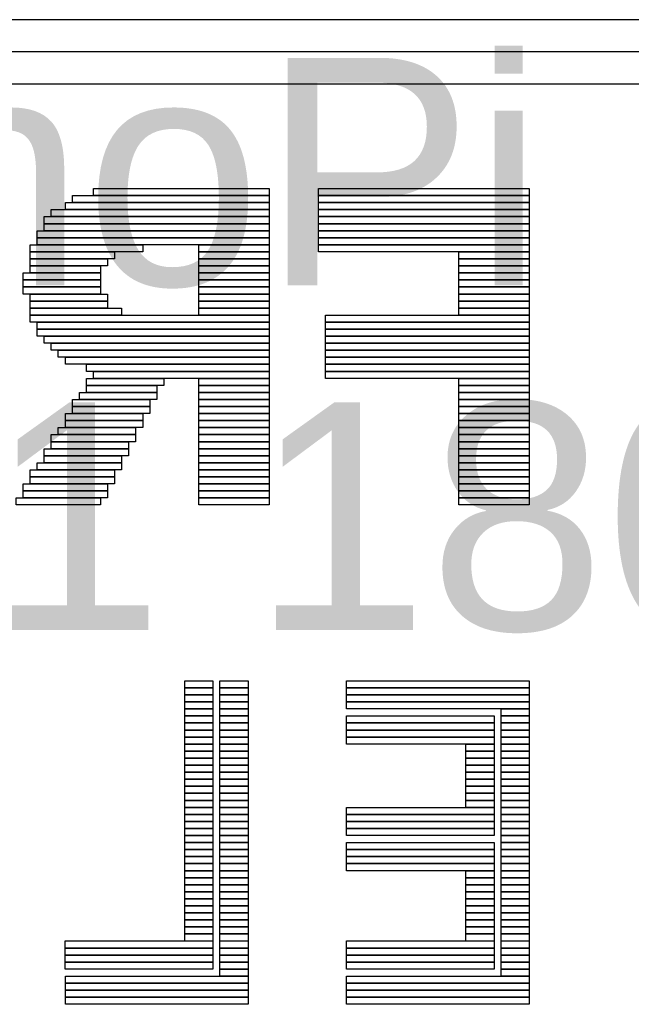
# Model space of a CAD drawing. Header units: millimetres. Extents: x -2.4 to 42.1, y -2.4 to 40.2.
# Tile 7 of 12: x 21.7 to 23.7, y 15.5 to 18.6. Entities that reach past the tile are written whole.
import ezdxf

# ---------------------------------------------------------------- set-up
doc = ezdxf.new("R2010")
doc.units = ezdxf.units.MM
doc.header["$MEASUREMENT"] = 0
doc.layers.add('SILK-BOT', color=6, linetype='Continuous')
doc.layers.add('SILK-TOP', color=7, linetype='Continuous')

msp = doc.modelspace()

# ---------------------------------------------------------------- linework, layer by layer
at = {"layer": 'SILK-BOT'}
for p, q in [((27.8262, 18.5842), (13.8258, 18.5842)), ((27.8262, 18.4838), (13.8258, 18.4838)), ((13.8258, 18.3835), (27.8262, 18.3835))]:
    msp.add_line(p, q, dxfattribs=at)
for points in [[(22.5208, 18.0125), (21.9054, 18.0125), (21.9054, 18.0345), (22.5208, 18.0345), (22.5208, 18.0125)], [(22.5207, 18.0345), (21.9712, 18.0345), (21.9712, 18.0565), (22.5207, 18.0565), (22.5207, 18.0345)], [(23.334, 18.0345), (22.6746, 18.0345), (22.6746, 18.0565), (23.334, 18.0565), (23.334, 18.0345)], [(23.334, 18.0125), (22.6746, 18.0125), (22.6746, 18.0345), (23.334, 18.0345), (23.334, 18.0125)], [(22.5208, 17.9906), (21.8834, 17.9906), (21.8834, 18.0126), (22.5208, 18.0126), (22.5208, 17.9906)], [(23.334, 17.9906), (22.6746, 17.9906), (22.6746, 18.0126), (23.334, 18.0126), (23.334, 17.9906)], [(22.5208, 17.9686), (21.8394, 17.9686), (21.8394, 17.9906), (22.5208, 17.9906), (22.5208, 17.9686)], [(23.334, 17.9686), (22.6746, 17.9686), (22.6746, 17.9906), (23.334, 17.9906), (23.334, 17.9686)], [(22.5208, 17.9466), (21.8176, 17.9466), (21.8176, 17.9686), (22.5208, 17.9686), (22.5208, 17.9466)], [(22.5208, 17.9247), (21.8176, 17.9247), (21.8176, 17.9466), (22.5208, 17.9466), (22.5208, 17.9247)], [(23.334, 17.9466), (22.6746, 17.9466), (22.6746, 17.9686), (23.334, 17.9686), (23.334, 17.9466)], [(23.334, 17.9247), (22.6746, 17.9247), (22.6746, 17.9466), (23.334, 17.9466), (23.334, 17.9247)], [(22.5208, 17.9026), (21.7955, 17.9026), (21.7955, 17.9247), (22.5208, 17.9247), (22.5208, 17.9026)], [(23.334, 17.9026), (22.6746, 17.9026), (22.6746, 17.9247), (23.334, 17.9247), (23.334, 17.9026)], [(22.1252, 17.8587), (21.7735, 17.8587), (21.7735, 17.8807), (22.1252, 17.8807), (22.1252, 17.8587)], [(22.5208, 17.8807), (21.7955, 17.8807), (21.7955, 17.9027), (22.5208, 17.9027), (22.5208, 17.8807)], [(22.5208, 17.8587), (22.301, 17.8587), (22.301, 17.8807), (22.5208, 17.8807), (22.5208, 17.8587)], [(23.334, 17.8807), (22.6746, 17.8807), (22.6746, 17.9027), (23.334, 17.9027), (23.334, 17.8807)], [(23.334, 17.8587), (22.6746, 17.8587), (22.6746, 17.8807), (23.334, 17.8807), (23.334, 17.8587)], [(22.0371, 17.8367), (21.7734, 17.8367), (21.7734, 17.8587), (22.0371, 17.8587), (22.0371, 17.8367)], [(22.5208, 17.8367), (22.301, 17.8367), (22.301, 17.8587), (22.5208, 17.8587), (22.5208, 17.8367)], [(23.334, 17.8367), (23.1142, 17.8367), (23.1142, 17.8587), (23.334, 17.8587), (23.334, 17.8367)], [(22.0153, 17.8147), (21.7735, 17.8147), (21.7735, 17.8367), (22.0153, 17.8367), (22.0153, 17.8147)], [(22.5208, 17.8147), (22.301, 17.8147), (22.301, 17.8367), (22.5208, 17.8367), (22.5208, 17.8147)], [(23.334, 17.8147), (23.1142, 17.8147), (23.1142, 17.8367), (23.334, 17.8367), (23.334, 17.8147)], [(21.9933, 17.7708), (21.7515, 17.7708), (21.7515, 17.7929), (21.9933, 17.7929), (21.9933, 17.7708)], [(21.9933, 17.7929), (21.7735, 17.7929), (21.7735, 17.8148), (21.9933, 17.8148), (21.9933, 17.7929)], [(22.5208, 17.7929), (22.301, 17.7929), (22.301, 17.8148), (22.5208, 17.8148), (22.5208, 17.7929)], [(22.5208, 17.7708), (22.301, 17.7708), (22.301, 17.7929), (22.5208, 17.7929), (22.5208, 17.7708)], [(23.334, 17.7929), (23.1142, 17.7929), (23.1142, 17.8148), (23.334, 17.8148), (23.334, 17.7929)], [(23.334, 17.7708), (23.1142, 17.7708), (23.1142, 17.7929), (23.334, 17.7929), (23.334, 17.7708)], [(21.9933, 17.7488), (21.7515, 17.7488), (21.7515, 17.7708), (21.9933, 17.7708), (21.9933, 17.7488)], [(22.5208, 17.7488), (22.301, 17.7488), (22.301, 17.7708), (22.5208, 17.7708), (22.5208, 17.7488)], [(23.334, 17.7488), (23.1142, 17.7488), (23.1142, 17.7708), (23.334, 17.7708), (23.334, 17.7488)], [(21.9933, 17.7268), (21.7515, 17.7268), (21.7515, 17.7488), (21.9933, 17.7488), (21.9933, 17.7268)], [(22.0153, 17.7048), (21.7735, 17.7048), (21.7735, 17.7268), (22.0153, 17.7268), (22.0153, 17.7048)], [(22.5208, 17.7268), (22.301, 17.7268), (22.301, 17.7488), (22.5208, 17.7488), (22.5208, 17.7268)], [(22.5208, 17.7048), (22.301, 17.7048), (22.301, 17.7268), (22.5208, 17.7268), (22.5208, 17.7048)], [(23.334, 17.7268), (23.1142, 17.7268), (23.1142, 17.7488), (23.334, 17.7488), (23.334, 17.7268)], [(23.334, 17.7048), (23.1142, 17.7048), (23.1142, 17.7268), (23.334, 17.7268), (23.334, 17.7048)], [(22.0153, 17.6829), (21.7735, 17.6829), (21.7735, 17.7049), (22.0153, 17.7049), (22.0153, 17.6829)], [(22.5208, 17.6829), (22.301, 17.6829), (22.301, 17.7049), (22.5208, 17.7049), (22.5208, 17.6829)], [(23.334, 17.6829), (23.1142, 17.6829), (23.1142, 17.7049), (23.334, 17.7049), (23.334, 17.6829)], [(22.0592, 17.6609), (21.7734, 17.6609), (21.7734, 17.6829), (22.0592, 17.6829), (22.0592, 17.6609)], [(22.5208, 17.6609), (22.301, 17.6609), (22.301, 17.6829), (22.5208, 17.6829), (22.5208, 17.6609)], [(23.334, 17.6609), (23.1142, 17.6609), (23.1142, 17.6829), (23.334, 17.6829), (23.334, 17.6609)], [(22.5207, 17.6389), (21.7735, 17.6389), (21.7735, 17.6609), (22.5207, 17.6609), (22.5207, 17.6389)], [(22.5208, 17.6169), (21.7955, 17.6169), (21.7955, 17.6389), (22.5208, 17.6389), (22.5208, 17.6169)], [(23.334, 17.6389), (22.6966, 17.6389), (22.6966, 17.6609), (23.334, 17.6609), (23.334, 17.6389)], [(23.334, 17.6169), (22.6966, 17.6169), (22.6966, 17.6389), (23.334, 17.6389), (23.334, 17.6169)], [(22.5208, 17.595), (21.7955, 17.595), (21.7955, 17.617), (22.5208, 17.617), (22.5208, 17.595)], [(23.334, 17.595), (22.6966, 17.595), (22.6966, 17.617), (23.334, 17.617), (23.334, 17.595)], [(22.5208, 17.573), (21.8176, 17.573), (21.8176, 17.595), (22.5208, 17.595), (22.5208, 17.573)], [(22.5208, 17.551), (21.8394, 17.551), (21.8394, 17.573), (22.5208, 17.573), (22.5208, 17.551)], [(23.334, 17.573), (22.6966, 17.573), (22.6966, 17.595), (23.334, 17.595), (23.334, 17.573)], [(23.334, 17.551), (22.6966, 17.551), (22.6966, 17.573), (23.334, 17.573), (23.334, 17.551)], [(22.5208, 17.529), (21.8614, 17.529), (21.8614, 17.551), (22.5208, 17.551), (22.5208, 17.529)], [(23.334, 17.529), (22.6966, 17.529), (22.6966, 17.551), (23.334, 17.551), (23.334, 17.529)], [(22.5208, 17.5071), (21.8834, 17.5071), (21.8834, 17.529), (22.5208, 17.529), (22.5208, 17.5071)], [(23.334, 17.5071), (22.6966, 17.5071), (22.6966, 17.529), (23.334, 17.529), (23.334, 17.5071)], [(22.5208, 17.4851), (21.9494, 17.4851), (21.9494, 17.5072), (22.5208, 17.5072), (22.5208, 17.4851)], [(22.5207, 17.4631), (21.9712, 17.4631), (21.9712, 17.4851), (22.5207, 17.4851), (22.5207, 17.4631)], [(23.334, 17.4851), (22.6966, 17.4851), (22.6966, 17.5072), (23.334, 17.5072), (23.334, 17.4851)], [(23.334, 17.4631), (22.6966, 17.4631), (22.6966, 17.4851), (23.334, 17.4851), (23.334, 17.4631)], [(22.1911, 17.4411), (21.9493, 17.4411), (21.9493, 17.4631), (22.1911, 17.4631), (22.1911, 17.4411)], [(22.5208, 17.4411), (22.301, 17.4411), (22.301, 17.4631), (22.5208, 17.4631), (22.5208, 17.4411)], [(23.334, 17.4411), (23.1142, 17.4411), (23.1142, 17.4631), (23.334, 17.4631), (23.334, 17.4411)], [(22.169, 17.3971), (21.9274, 17.3971), (21.9274, 17.4191), (22.169, 17.4191), (22.169, 17.3971)], [(22.1691, 17.4191), (21.9493, 17.4191), (21.9493, 17.4411), (22.1691, 17.4411), (22.1691, 17.4191)], [(22.5208, 17.4191), (22.301, 17.4191), (22.301, 17.4411), (22.5208, 17.4411), (22.5208, 17.4191)], [(22.5208, 17.3971), (22.301, 17.3971), (22.301, 17.4191), (22.5208, 17.4191), (22.5208, 17.3971)], [(23.334, 17.4191), (23.1142, 17.4191), (23.1142, 17.4411), (23.334, 17.4411), (23.334, 17.4191)], [(23.334, 17.3971), (23.1142, 17.3971), (23.1142, 17.4191), (23.334, 17.4191), (23.334, 17.3971)], [(22.1472, 17.3753), (21.9054, 17.3753), (21.9054, 17.3972), (22.1472, 17.3972), (22.1472, 17.3753)], [(22.5208, 17.3753), (22.301, 17.3753), (22.301, 17.3972), (22.5208, 17.3972), (22.5208, 17.3753)], [(23.334, 17.3753), (23.1142, 17.3753), (23.1142, 17.3972), (23.334, 17.3972), (23.334, 17.3753)], [(22.1472, 17.3532), (21.9054, 17.3532), (21.9054, 17.3753), (22.1472, 17.3753), (22.1472, 17.3532)], [(22.5208, 17.3532), (22.301, 17.3532), (22.301, 17.3753), (22.5208, 17.3753), (22.5208, 17.3532)], [(23.334, 17.3532), (23.1142, 17.3532), (23.1142, 17.3753), (23.334, 17.3753), (23.334, 17.3532)], [(22.1252, 17.3312), (21.8834, 17.3312), (21.8834, 17.3532), (22.1252, 17.3532), (22.1252, 17.3312)], [(22.1252, 17.3092), (21.8834, 17.3092), (21.8834, 17.3312), (22.1252, 17.3312), (22.1252, 17.3092)], [(22.5208, 17.3312), (22.301, 17.3312), (22.301, 17.3532), (22.5208, 17.3532), (22.5208, 17.3312)], [(22.5208, 17.3092), (22.301, 17.3092), (22.301, 17.3312), (22.5208, 17.3312), (22.5208, 17.3092)], [(23.334, 17.3312), (23.1142, 17.3312), (23.1142, 17.3532), (23.334, 17.3532), (23.334, 17.3312)], [(23.334, 17.3092), (23.1142, 17.3092), (23.1142, 17.3312), (23.334, 17.3312), (23.334, 17.3092)], [(22.1032, 17.2873), (21.8614, 17.2873), (21.8614, 17.3093), (22.1032, 17.3093), (22.1032, 17.2873)], [(22.5208, 17.2873), (22.301, 17.2873), (22.301, 17.3093), (22.5208, 17.3093), (22.5208, 17.2873)], [(23.334, 17.2873), (23.1142, 17.2873), (23.1142, 17.3093), (23.334, 17.3093), (23.334, 17.2873)], [(22.1032, 17.2653), (21.8394, 17.2653), (21.8394, 17.2873), (22.1032, 17.2873), (22.1032, 17.2653)], [(22.0812, 17.2433), (21.8394, 17.2433), (21.8394, 17.2653), (22.0812, 17.2653), (22.0812, 17.2433)], [(22.5208, 17.2653), (22.301, 17.2653), (22.301, 17.2873), (22.5208, 17.2873), (22.5208, 17.2653)], [(22.5208, 17.2433), (22.301, 17.2433), (22.301, 17.2653), (22.5208, 17.2653), (22.5208, 17.2433)], [(23.334, 17.2653), (23.1142, 17.2653), (23.1142, 17.2873), (23.334, 17.2873), (23.334, 17.2653)], [(23.334, 17.2433), (23.1142, 17.2433), (23.1142, 17.2653), (23.334, 17.2653), (23.334, 17.2433)], [(22.0812, 17.2214), (21.8174, 17.2214), (21.8174, 17.2433), (22.0812, 17.2433), (22.0812, 17.2214)], [(22.5208, 17.2214), (22.301, 17.2214), (22.301, 17.2433), (22.5208, 17.2433), (22.5208, 17.2214)], [(23.334, 17.2214), (23.1142, 17.2214), (23.1142, 17.2433), (23.334, 17.2433), (23.334, 17.2214)], [(22.0592, 17.1993), (21.8174, 17.1993), (21.8174, 17.2214), (22.0592, 17.2214), (22.0592, 17.1993)], [(22.5208, 17.1993), (22.301, 17.1993), (22.301, 17.2214), (22.5208, 17.2214), (22.5208, 17.1993)], [(23.334, 17.1993), (23.1142, 17.1993), (23.1142, 17.2214), (23.334, 17.2214), (23.334, 17.1993)], [(22.0371, 17.1554), (21.7734, 17.1554), (21.7734, 17.1774), (22.0371, 17.1774), (22.0371, 17.1554)], [(22.0592, 17.1774), (21.7954, 17.1774), (21.7954, 17.1994), (22.0592, 17.1994), (22.0592, 17.1774)], [(22.5208, 17.1774), (22.301, 17.1774), (22.301, 17.1994), (22.5208, 17.1994), (22.5208, 17.1774)], [(22.5208, 17.1554), (22.301, 17.1554), (22.301, 17.1774), (22.5208, 17.1774), (22.5208, 17.1554)], [(23.334, 17.1774), (23.1142, 17.1774), (23.1142, 17.1994), (23.334, 17.1994), (23.334, 17.1774)], [(23.334, 17.1554), (23.1142, 17.1554), (23.1142, 17.1774), (23.334, 17.1774), (23.334, 17.1554)], [(22.0371, 17.1334), (21.7734, 17.1334), (21.7734, 17.1554), (22.0371, 17.1554), (22.0371, 17.1334)], [(22.5208, 17.1334), (22.301, 17.1334), (22.301, 17.1554), (22.5208, 17.1554), (22.5208, 17.1334)], [(23.334, 17.1334), (23.1142, 17.1334), (23.1142, 17.1554), (23.334, 17.1554), (23.334, 17.1334)], [(22.0153, 17.1114), (21.7515, 17.1114), (21.7515, 17.1334), (22.0153, 17.1334), (22.0153, 17.1114)], [(22.0153, 17.0894), (21.7515, 17.0894), (21.7515, 17.1114), (22.0153, 17.1114), (22.0153, 17.0894)], [(22.5208, 17.1114), (22.301, 17.1114), (22.301, 17.1334), (22.5208, 17.1334), (22.5208, 17.1114)], [(22.5208, 17.0894), (22.301, 17.0894), (22.301, 17.1114), (22.5208, 17.1114), (22.5208, 17.0894)], [(23.334, 17.1114), (23.1142, 17.1114), (23.1142, 17.1334), (23.334, 17.1334), (23.334, 17.1114)], [(23.334, 17.0894), (23.1142, 17.0894), (23.1142, 17.1114), (23.334, 17.1114), (23.334, 17.0894)], [(21.9932, 17.0675), (21.7296, 17.0675), (21.7296, 17.0896), (21.9932, 17.0896), (21.9932, 17.0675)], [(22.5208, 17.0675), (22.301, 17.0675), (22.301, 17.0896), (22.5208, 17.0896), (22.5208, 17.0675)], [(23.334, 17.0675), (23.1142, 17.0675), (23.1142, 17.0896), (23.334, 17.0896), (23.334, 17.0675)], [(22.3448, 16.496), (22.257, 16.496), (22.257, 16.5181), (22.3448, 16.5181), (22.3448, 16.496)], [(22.3448, 16.4741), (22.257, 16.4741), (22.257, 16.4961), (22.3448, 16.4961), (22.3448, 16.4741)], [(22.4548, 16.496), (22.3668, 16.496), (22.3668, 16.5181), (22.4548, 16.5181), (22.4548, 16.496)], [(22.4548, 16.4741), (22.3668, 16.4741), (22.3668, 16.4961), (22.4548, 16.4961), (22.4548, 16.4741)], [(23.334, 16.496), (22.7624, 16.496), (22.7624, 16.5181), (23.334, 16.5181), (23.334, 16.496)], [(23.334, 16.4741), (22.7624, 16.4741), (22.7624, 16.4961), (23.334, 16.4961), (23.334, 16.4741)], [(22.3448, 16.4521), (22.257, 16.4521), (22.257, 16.4741), (22.3448, 16.4741), (22.3448, 16.4521)], [(22.4548, 16.4521), (22.3668, 16.4521), (22.3668, 16.4741), (22.4548, 16.4741), (22.4548, 16.4521)], [(23.334, 16.4521), (22.7624, 16.4521), (22.7624, 16.4741), (23.334, 16.4741), (23.334, 16.4521)], [(22.3448, 16.4301), (22.257, 16.4301), (22.257, 16.4521), (22.3448, 16.4521), (22.3448, 16.4301)], [(22.4548, 16.4301), (22.3668, 16.4301), (22.3668, 16.4521), (22.4548, 16.4521), (22.4548, 16.4301)], [(23.334, 16.4301), (22.7624, 16.4301), (22.7624, 16.4521), (23.334, 16.4521), (23.334, 16.4301)], [(22.3448, 16.4081), (22.257, 16.4081), (22.257, 16.4301), (22.3448, 16.4301), (22.3448, 16.4081)], [(22.3448, 16.3863), (22.257, 16.3863), (22.257, 16.4082), (22.3448, 16.4082), (22.3448, 16.3863)], [(22.4548, 16.4081), (22.3668, 16.4081), (22.3668, 16.4301), (22.4548, 16.4301), (22.4548, 16.4081)], [(22.4548, 16.3863), (22.3668, 16.3863), (22.3668, 16.4082), (22.4548, 16.4082), (22.4548, 16.3863)], [(23.2241, 16.3863), (22.7625, 16.3863), (22.7625, 16.4082), (23.2241, 16.4082), (23.2241, 16.3863)], [(23.334, 16.4081), (23.246, 16.4081), (23.246, 16.4301), (23.334, 16.4301), (23.334, 16.4081)], [(23.334, 16.3863), (23.246, 16.3863), (23.246, 16.4082), (23.334, 16.4082), (23.334, 16.3863)], [(22.3448, 16.3642), (22.257, 16.3642), (22.257, 16.3863), (22.3448, 16.3863), (22.3448, 16.3642)], [(22.4548, 16.3642), (22.3668, 16.3642), (22.3668, 16.3863), (22.4548, 16.3863), (22.4548, 16.3642)], [(23.2241, 16.3642), (22.7625, 16.3642), (22.7625, 16.3863), (23.2241, 16.3863), (23.2241, 16.3642)], [(23.334, 16.3642), (23.246, 16.3642), (23.246, 16.3863), (23.334, 16.3863), (23.334, 16.3642)], [(22.3448, 16.3422), (22.257, 16.3422), (22.257, 16.3642), (22.3448, 16.3642), (22.3448, 16.3422)], [(22.3448, 16.3202), (22.257, 16.3202), (22.257, 16.3422), (22.3448, 16.3422), (22.3448, 16.3202)], [(22.4548, 16.3422), (22.3668, 16.3422), (22.3668, 16.3642), (22.4548, 16.3642), (22.4548, 16.3422)], [(22.4548, 16.3202), (22.3668, 16.3202), (22.3668, 16.3422), (22.4548, 16.3422), (22.4548, 16.3202)], [(23.2241, 16.3422), (22.7625, 16.3422), (22.7625, 16.3642), (23.2241, 16.3642), (23.2241, 16.3422)], [(23.2241, 16.3202), (22.7625, 16.3202), (22.7625, 16.3422), (23.2241, 16.3422), (23.2241, 16.3202)], [(23.334, 16.3422), (23.246, 16.3422), (23.246, 16.3642), (23.334, 16.3642), (23.334, 16.3422)], [(23.334, 16.3202), (23.246, 16.3202), (23.246, 16.3422), (23.334, 16.3422), (23.334, 16.3202)], [(22.3448, 16.2982), (22.257, 16.2982), (22.257, 16.3202), (22.3448, 16.3202), (22.3448, 16.2982)], [(22.4548, 16.2982), (22.3668, 16.2982), (22.3668, 16.3202), (22.4548, 16.3202), (22.4548, 16.2982)], [(23.2241, 16.2982), (23.1361, 16.2982), (23.1361, 16.3202), (23.2241, 16.3202), (23.2241, 16.2982)], [(23.334, 16.2982), (23.246, 16.2982), (23.246, 16.3202), (23.334, 16.3202), (23.334, 16.2982)], [(22.3448, 16.2763), (22.257, 16.2763), (22.257, 16.2983), (22.3448, 16.2983), (22.3448, 16.2763)], [(22.4548, 16.2763), (22.3668, 16.2763), (22.3668, 16.2983), (22.4548, 16.2983), (22.4548, 16.2763)], [(23.2241, 16.2763), (23.1361, 16.2763), (23.1361, 16.2983), (23.2241, 16.2983), (23.2241, 16.2763)], [(23.334, 16.2763), (23.246, 16.2763), (23.246, 16.2983), (23.334, 16.2983), (23.334, 16.2763)], [(22.3448, 16.2543), (22.257, 16.2543), (22.257, 16.2763), (22.3448, 16.2763), (22.3448, 16.2543)], [(22.3448, 16.2324), (22.257, 16.2324), (22.257, 16.2543), (22.3448, 16.2543), (22.3448, 16.2324)], [(22.4548, 16.2543), (22.3668, 16.2543), (22.3668, 16.2763), (22.4548, 16.2763), (22.4548, 16.2543)], [(22.4548, 16.2324), (22.3668, 16.2324), (22.3668, 16.2543), (22.4548, 16.2543), (22.4548, 16.2324)], [(23.2241, 16.2543), (23.1361, 16.2543), (23.1361, 16.2763), (23.2241, 16.2763), (23.2241, 16.2543)], [(23.2241, 16.2324), (23.1361, 16.2324), (23.1361, 16.2543), (23.2241, 16.2543), (23.2241, 16.2324)], [(23.334, 16.2543), (23.246, 16.2543), (23.246, 16.2763), (23.334, 16.2763), (23.334, 16.2543)], [(23.334, 16.2324), (23.246, 16.2324), (23.246, 16.2543), (23.334, 16.2543), (23.334, 16.2324)], [(22.3448, 16.2103), (22.257, 16.2103), (22.257, 16.2324), (22.3448, 16.2324), (22.3448, 16.2103)], [(22.4548, 16.2103), (22.3668, 16.2103), (22.3668, 16.2324), (22.4548, 16.2324), (22.4548, 16.2103)], [(23.2241, 16.2103), (23.1361, 16.2103), (23.1361, 16.2324), (23.2241, 16.2324), (23.2241, 16.2103)], [(23.334, 16.2103), (23.246, 16.2103), (23.246, 16.2324), (23.334, 16.2324), (23.334, 16.2103)], [(22.3448, 16.1884), (22.257, 16.1884), (22.257, 16.2104), (22.3448, 16.2104), (22.3448, 16.1884)], [(22.3448, 16.1664), (22.257, 16.1664), (22.257, 16.1884), (22.3448, 16.1884), (22.3448, 16.1664)], [(22.4548, 16.1884), (22.3668, 16.1884), (22.3668, 16.2104), (22.4548, 16.2104), (22.4548, 16.1884)], [(22.4548, 16.1664), (22.3668, 16.1664), (22.3668, 16.1884), (22.4548, 16.1884), (22.4548, 16.1664)], [(23.2241, 16.1884), (23.1361, 16.1884), (23.1361, 16.2104), (23.2241, 16.2104), (23.2241, 16.1884)], [(23.2241, 16.1664), (23.1361, 16.1664), (23.1361, 16.1884), (23.2241, 16.1884), (23.2241, 16.1664)], [(23.334, 16.1884), (23.246, 16.1884), (23.246, 16.2104), (23.334, 16.2104), (23.334, 16.1884)], [(23.334, 16.1664), (23.246, 16.1664), (23.246, 16.1884), (23.334, 16.1884), (23.334, 16.1664)], [(22.3448, 16.1444), (22.257, 16.1444), (22.257, 16.1664), (22.3448, 16.1664), (22.3448, 16.1444)], [(22.4548, 16.1444), (22.3668, 16.1444), (22.3668, 16.1664), (22.4548, 16.1664), (22.4548, 16.1444)], [(23.2241, 16.1444), (23.1361, 16.1444), (23.1361, 16.1664), (23.2241, 16.1664), (23.2241, 16.1444)], [(23.334, 16.1444), (23.246, 16.1444), (23.246, 16.1664), (23.334, 16.1664), (23.334, 16.1444)], [(22.3448, 16.1224), (22.257, 16.1224), (22.257, 16.1444), (22.3448, 16.1444), (22.3448, 16.1224)], [(22.4548, 16.1224), (22.3668, 16.1224), (22.3668, 16.1444), (22.4548, 16.1444), (22.4548, 16.1224)], [(23.2241, 16.1224), (23.1361, 16.1224), (23.1361, 16.1444), (23.2241, 16.1444), (23.2241, 16.1224)], [(23.334, 16.1224), (23.246, 16.1224), (23.246, 16.1444), (23.334, 16.1444), (23.334, 16.1224)], [(22.3448, 16.1004), (22.257, 16.1004), (22.257, 16.1224), (22.3448, 16.1224), (22.3448, 16.1004)], [(22.3448, 16.0785), (22.257, 16.0785), (22.257, 16.1006), (22.3448, 16.1006), (22.3448, 16.0785)], [(22.4548, 16.1004), (22.3668, 16.1004), (22.3668, 16.1224), (22.4548, 16.1224), (22.4548, 16.1004)], [(22.4548, 16.0785), (22.3668, 16.0785), (22.3668, 16.1006), (22.4548, 16.1006), (22.4548, 16.0785)], [(23.2241, 16.1004), (22.7625, 16.1004), (22.7625, 16.1224), (23.2241, 16.1224), (23.2241, 16.1004)], [(23.2241, 16.0785), (22.7625, 16.0785), (22.7625, 16.1006), (23.2241, 16.1006), (23.2241, 16.0785)], [(23.334, 16.1004), (23.246, 16.1004), (23.246, 16.1224), (23.334, 16.1224), (23.334, 16.1004)], [(23.334, 16.0785), (23.246, 16.0785), (23.246, 16.1006), (23.334, 16.1006), (23.334, 16.0785)], [(22.3448, 16.0565), (22.257, 16.0565), (22.257, 16.0785), (22.3448, 16.0785), (22.3448, 16.0565)], [(22.4548, 16.0565), (22.3668, 16.0565), (22.3668, 16.0785), (22.4548, 16.0785), (22.4548, 16.0565)], [(23.2241, 16.0565), (22.7625, 16.0565), (22.7625, 16.0785), (23.2241, 16.0785), (23.2241, 16.0565)], [(23.334, 16.0565), (23.246, 16.0565), (23.246, 16.0785), (23.334, 16.0785), (23.334, 16.0565)], [(22.3448, 16.0345), (22.257, 16.0345), (22.257, 16.0565), (22.3448, 16.0565), (22.3448, 16.0345)], [(22.3448, 16.0125), (22.257, 16.0125), (22.257, 16.0345), (22.3448, 16.0345), (22.3448, 16.0125)], [(22.4548, 16.0345), (22.3668, 16.0345), (22.3668, 16.0565), (22.4548, 16.0565), (22.4548, 16.0345)], [(22.4548, 16.0125), (22.3668, 16.0125), (22.3668, 16.0345), (22.4548, 16.0345), (22.4548, 16.0125)], [(23.2241, 16.0345), (22.7625, 16.0345), (22.7625, 16.0565), (23.2241, 16.0565), (23.2241, 16.0345)], [(23.334, 16.0345), (23.246, 16.0345), (23.246, 16.0565), (23.334, 16.0565), (23.334, 16.0345)], [(23.334, 16.0125), (23.246, 16.0125), (23.246, 16.0345), (23.334, 16.0345), (23.334, 16.0125)], [(22.3448, 15.9905), (22.257, 15.9905), (22.257, 16.0125), (22.3448, 16.0125), (22.3448, 15.9905)], [(22.4548, 15.9905), (22.3668, 15.9905), (22.3668, 16.0125), (22.4548, 16.0125), (22.4548, 15.9905)], [(23.2241, 15.9905), (22.7625, 15.9905), (22.7625, 16.0125), (23.2241, 16.0125), (23.2241, 15.9905)], [(23.334, 15.9905), (23.246, 15.9905), (23.246, 16.0125), (23.334, 16.0125), (23.334, 15.9905)], [(22.3448, 15.9687), (22.257, 15.9687), (22.257, 15.9906), (22.3448, 15.9906), (22.3448, 15.9687)], [(22.4548, 15.9687), (22.3668, 15.9687), (22.3668, 15.9906), (22.4548, 15.9906), (22.4548, 15.9687)], [(23.2241, 15.9687), (22.7625, 15.9687), (22.7625, 15.9906), (23.2241, 15.9906), (23.2241, 15.9687)], [(23.334, 15.9687), (23.246, 15.9687), (23.246, 15.9906), (23.334, 15.9906), (23.334, 15.9687)], [(22.3448, 15.9467), (22.257, 15.9467), (22.257, 15.9687), (22.3448, 15.9687), (22.3448, 15.9467)], [(22.3448, 15.9246), (22.257, 15.9246), (22.257, 15.9467), (22.3448, 15.9467), (22.3448, 15.9246)], [(22.4548, 15.9467), (22.3668, 15.9467), (22.3668, 15.9687), (22.4548, 15.9687), (22.4548, 15.9467)], [(22.4548, 15.9246), (22.3668, 15.9246), (22.3668, 15.9467), (22.4548, 15.9467), (22.4548, 15.9246)], [(23.2241, 15.9467), (22.7625, 15.9467), (22.7625, 15.9687), (23.2241, 15.9687), (23.2241, 15.9467)], [(23.2241, 15.9246), (22.7625, 15.9246), (22.7625, 15.9467), (23.2241, 15.9467), (23.2241, 15.9246)], [(23.334, 15.9467), (23.246, 15.9467), (23.246, 15.9687), (23.334, 15.9687), (23.334, 15.9467)], [(23.334, 15.9246), (23.246, 15.9246), (23.246, 15.9467), (23.334, 15.9467), (23.334, 15.9246)], [(22.3448, 15.9026), (22.257, 15.9026), (22.257, 15.9246), (22.3448, 15.9246), (22.3448, 15.9026)], [(22.4548, 15.9026), (22.3668, 15.9026), (22.3668, 15.9246), (22.4548, 15.9246), (22.4548, 15.9026)], [(23.2241, 15.9026), (23.1361, 15.9026), (23.1361, 15.9246), (23.2241, 15.9246), (23.2241, 15.9026)], [(23.334, 15.9026), (23.246, 15.9026), (23.246, 15.9246), (23.334, 15.9246), (23.334, 15.9026)], [(22.3448, 15.8807), (22.257, 15.8807), (22.257, 15.9027), (22.3448, 15.9027), (22.3448, 15.8807)], [(22.3448, 15.8587), (22.257, 15.8587), (22.257, 15.8807), (22.3448, 15.8807), (22.3448, 15.8587)], [(22.4548, 15.8807), (22.3668, 15.8807), (22.3668, 15.9027), (22.4548, 15.9027), (22.4548, 15.8807)], [(22.4548, 15.8587), (22.3668, 15.8587), (22.3668, 15.8807), (22.4548, 15.8807), (22.4548, 15.8587)], [(23.2241, 15.8807), (23.1361, 15.8807), (23.1361, 15.9027), (23.2241, 15.9027), (23.2241, 15.8807)], [(23.2241, 15.8587), (23.1361, 15.8587), (23.1361, 15.8807), (23.2241, 15.8807), (23.2241, 15.8587)], [(23.334, 15.8807), (23.246, 15.8807), (23.246, 15.9027), (23.334, 15.9027), (23.334, 15.8807)], [(23.334, 15.8587), (23.246, 15.8587), (23.246, 15.8807), (23.334, 15.8807), (23.334, 15.8587)], [(22.3448, 15.8367), (22.257, 15.8367), (22.257, 15.8587), (22.3448, 15.8587), (22.3448, 15.8367)], [(22.4548, 15.8367), (22.3668, 15.8367), (22.3668, 15.8587), (22.4548, 15.8587), (22.4548, 15.8367)], [(23.2241, 15.8367), (23.1361, 15.8367), (23.1361, 15.8587), (23.2241, 15.8587), (23.2241, 15.8367)], [(23.334, 15.8367), (23.246, 15.8367), (23.246, 15.8587), (23.334, 15.8587), (23.334, 15.8367)], [(22.3448, 15.8148), (22.257, 15.8148), (22.257, 15.8367), (22.3448, 15.8367), (22.3448, 15.8148)], [(22.4548, 15.8148), (22.3668, 15.8148), (22.3668, 15.8367), (22.4548, 15.8367), (22.4548, 15.8148)], [(23.2241, 15.8148), (23.1361, 15.8148), (23.1361, 15.8367), (23.2241, 15.8367), (23.2241, 15.8148)], [(23.334, 15.8148), (23.246, 15.8148), (23.246, 15.8367), (23.334, 15.8367), (23.334, 15.8148)], [(22.3448, 15.7928), (22.257, 15.7928), (22.257, 15.8149), (22.3448, 15.8149), (22.3448, 15.7928)], [(22.3448, 15.7708), (22.257, 15.7708), (22.257, 15.7928), (22.3448, 15.7928), (22.3448, 15.7708)], [(22.4548, 15.7928), (22.3668, 15.7928), (22.3668, 15.8149), (22.4548, 15.8149), (22.4548, 15.7928)], [(22.4548, 15.7708), (22.3668, 15.7708), (22.3668, 15.7928), (22.4548, 15.7928), (22.4548, 15.7708)], [(23.2241, 15.7928), (23.1361, 15.7928), (23.1361, 15.8149), (23.2241, 15.8149), (23.2241, 15.7928)], [(23.2241, 15.7708), (23.1361, 15.7708), (23.1361, 15.7928), (23.2241, 15.7928), (23.2241, 15.7708)], [(23.334, 15.7928), (23.246, 15.7928), (23.246, 15.8149), (23.334, 15.8149), (23.334, 15.7928)], [(23.334, 15.7708), (23.246, 15.7708), (23.246, 15.7928), (23.334, 15.7928), (23.334, 15.7708)], [(22.3448, 15.7488), (22.257, 15.7488), (22.257, 15.7708), (22.3448, 15.7708), (22.3448, 15.7488)], [(22.4548, 15.7488), (22.3668, 15.7488), (22.3668, 15.7708), (22.4548, 15.7708), (22.4548, 15.7488)], [(23.2241, 15.7488), (23.1361, 15.7488), (23.1361, 15.7708), (23.2241, 15.7708), (23.2241, 15.7488)], [(23.334, 15.7488), (23.246, 15.7488), (23.246, 15.7708), (23.334, 15.7708), (23.334, 15.7488)], [(22.3448, 15.7268), (22.257, 15.7268), (22.257, 15.7488), (22.3448, 15.7488), (22.3448, 15.7268)], [(22.3448, 15.7048), (22.257, 15.7048), (22.257, 15.7268), (22.3448, 15.7268), (22.3448, 15.7048)], [(22.4548, 15.7268), (22.3668, 15.7268), (22.3668, 15.7488), (22.4548, 15.7488), (22.4548, 15.7268)], [(22.4548, 15.7048), (22.3668, 15.7048), (22.3668, 15.7268), (22.4548, 15.7268), (22.4548, 15.7048)], [(23.2241, 15.7268), (23.1361, 15.7268), (23.1361, 15.7488), (23.2241, 15.7488), (23.2241, 15.7268)], [(23.2241, 15.7048), (23.1361, 15.7048), (23.1361, 15.7268), (23.2241, 15.7268), (23.2241, 15.7048)], [(23.334, 15.7268), (23.246, 15.7268), (23.246, 15.7488), (23.334, 15.7488), (23.334, 15.7268)], [(23.334, 15.7048), (23.246, 15.7048), (23.246, 15.7268), (23.334, 15.7268), (23.334, 15.7048)], [(22.3448, 15.683), (21.8833, 15.683), (21.8833, 15.7049), (22.3448, 15.7049), (22.3448, 15.683)], [(22.4548, 15.683), (22.3668, 15.683), (22.3668, 15.7049), (22.4548, 15.7049), (22.4548, 15.683)], [(23.2241, 15.683), (22.7625, 15.683), (22.7625, 15.7049), (23.2241, 15.7049), (23.2241, 15.683)], [(23.334, 15.683), (23.246, 15.683), (23.246, 15.7049), (23.334, 15.7049), (23.334, 15.683)], [(22.3448, 15.6609), (21.8833, 15.6609), (21.8833, 15.683), (22.3448, 15.683), (22.3448, 15.6609)], [(22.4548, 15.6609), (22.3668, 15.6609), (22.3668, 15.683), (22.4548, 15.683), (22.4548, 15.6609)], [(23.2241, 15.6609), (22.7625, 15.6609), (22.7625, 15.683), (23.2241, 15.683), (23.2241, 15.6609)], [(23.334, 15.6609), (23.246, 15.6609), (23.246, 15.683), (23.334, 15.683), (23.334, 15.6609)], [(22.3448, 15.6389), (21.8833, 15.6389), (21.8833, 15.6609), (22.3448, 15.6609), (22.3448, 15.6389)], [(22.3448, 15.6169), (21.8833, 15.6169), (21.8833, 15.6389), (22.3448, 15.6389), (22.3448, 15.6169)], [(22.4548, 15.6389), (22.3668, 15.6389), (22.3668, 15.6609), (22.4548, 15.6609), (22.4548, 15.6389)], [(22.4548, 15.6169), (22.3668, 15.6169), (22.3668, 15.6389), (22.4548, 15.6389), (22.4548, 15.6169)], [(23.2241, 15.6389), (22.7625, 15.6389), (22.7625, 15.6609), (23.2241, 15.6609), (23.2241, 15.6389)], [(23.2241, 15.6169), (22.7625, 15.6169), (22.7625, 15.6389), (23.2241, 15.6389), (23.2241, 15.6169)], [(23.334, 15.6389), (23.246, 15.6389), (23.246, 15.6609), (23.334, 15.6609), (23.334, 15.6389)], [(23.334, 15.6169), (23.246, 15.6169), (23.246, 15.6389), (23.334, 15.6389), (23.334, 15.6169)], [(22.4548, 15.595), (22.3668, 15.595), (22.3668, 15.617), (22.4548, 15.617), (22.4548, 15.595)], [(23.334, 15.595), (23.246, 15.595), (23.246, 15.617), (23.334, 15.617), (23.334, 15.595)], [(22.4548, 15.573), (21.8834, 15.573), (21.8834, 15.595), (22.4548, 15.595), (22.4548, 15.573)], [(22.4548, 15.551), (21.8834, 15.551), (21.8834, 15.573), (22.4548, 15.573), (22.4548, 15.551)], [(23.334, 15.573), (22.7624, 15.573), (22.7624, 15.595), (23.334, 15.595), (23.334, 15.573)], [(23.334, 15.551), (22.7624, 15.551), (22.7624, 15.573), (23.334, 15.573), (23.334, 15.551)], [(22.4548, 15.5291), (21.8834, 15.5291), (21.8834, 15.551), (22.4548, 15.551), (22.4548, 15.5291)], [(23.334, 15.5291), (22.7624, 15.5291), (22.7624, 15.551), (23.334, 15.551), (23.334, 15.5291)], [(22.4548, 15.507), (21.8834, 15.507), (21.8834, 15.5291), (22.4548, 15.5291), (22.4548, 15.507)], [(23.334, 15.507), (22.7624, 15.507), (22.7624, 15.5291), (23.334, 15.5291), (23.334, 15.507)]]:
    msp.add_lwpolyline(points, dxfattribs=at)

# ---------------------------------------------------------------- texts
at = {"layer": 'SILK-TOP', "char_height": 0.7112, "attachment_point": 7, "line_spacing_factor": 0.963855}
for s, insert, width in [('\\fArial;NanoPi NEO Core', (20.1219, 17.7436), 8.645793), ('\\fArial;V1.1 1802', (20.1473, 16.6666), 5.141205)]:
    msp.add_mtext(s, dxfattribs=dict(at, insert=insert, width=width))

doc.saveas('drawing.dxf')
